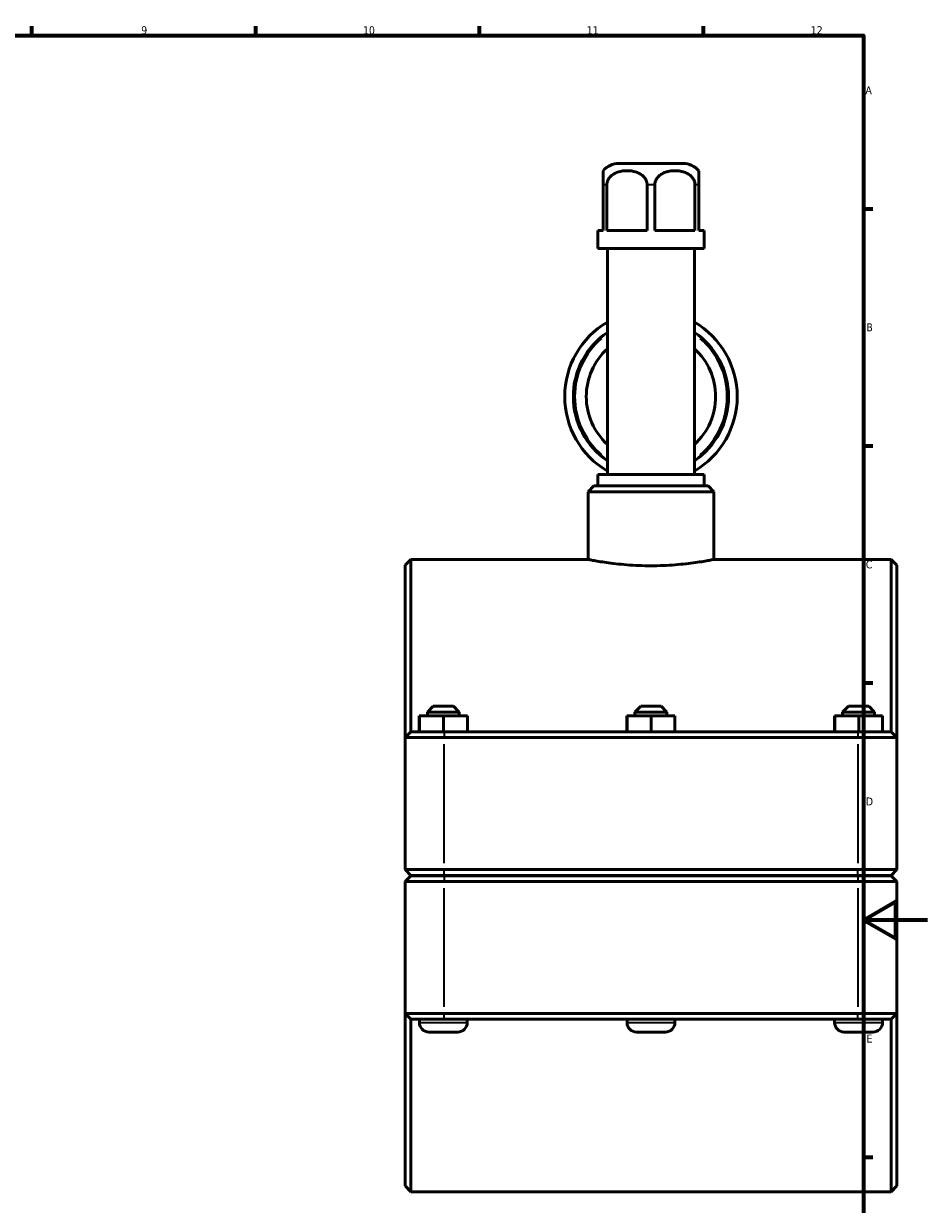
# Model space of a CAD drawing. Header units: millimetres. Extents: x 0 to 904, y -44 to 1315.
# Tile 5 of 7: x 558 to 841, y 208 to 578. Entities that reach past the tile are written whole.
import ezdxf

# ---------------------------------------------------------------- set-up
doc = ezdxf.new("R2010")
doc.units = ezdxf.units.MM
for name, color, linetype, lineweight in [('Border (ISO)', 7, 'Continuous', 70), ('Visible (ISO)', 7, 'Continuous', 50), ('Visible Narrow (ISO)', 7, 'Continuous', 35)]:
    doc.layers.add(name, color=color, linetype=linetype, lineweight=lineweight)
doc.styles.add('Note Text (ISO)', font='tahoma.ttf')

# ---------------------------------------------------------------- blocks, each defined once
blk = doc.blocks.new('Borders Default Border')
at = {"layer": 'Border (ISO)'}
for p, q in [((560.67, 574), (560.67, 576.9)), ((630.75, 574), (630.75, 576.9)), ((700.83, 574), (700.83, 576.9)), ((770.92, 574), (770.92, 576.9)), ((821, 519.75), (823.9, 519.75)), ((821, 445.5), (823.9, 445.5)), ((821, 371.25), (823.9, 371.25)), ((821, 222.75), (823.9, 222.75))]:
    blk.add_line(p, q, dxfattribs=at)
at = {"layer": 'Border (ISO)', "flags": 128}
for points in [[(20, 20), (20, 574), (821, 574), (821, 20), (20, 20)], [(841, 297), (821, 297), (831, 302.77), (831, 291.23), (821, 297)]]:
    blk.add_lwpolyline(points, dxfattribs=at)
at = {"layer": 'Border (ISO)', "color": 232, "true_color": 0xca0064, "char_height": 2.5, "attachment_point": 7, "style": 'Note Text (ISO)'}
for s, insert in [('9', (594.88, 574.35)), ('10', (664.29, 574.35)), ('11', (734.37, 574.4)), ('12', (804.46, 574.4)), ('A', (821.59, 555.62)), ('B', (821.89, 481.37)), ('C', (821.73, 407.08)), ('D', (821.73, 332.88)), ('E', (821.94, 258.63))]:
    blk.add_mtext(s, dxfattribs=dict(at, insert=insert))

msp = doc.modelspace()

# ---------------------------------------------------------------- linework, layer by layer
at = {"layer": 'Visible (ISO)'}
for p, q in [((764.474, 533.927), (744.454, 533.927)), ((739.464, 527.277), (739.464, 512.927)), ((740.685, 512.927), (740.685, 527.277)), ((753.242, 527.277), (753.242, 512.927)), ((755.685, 512.927), (755.685, 527.277)), ((768.242, 527.277), (768.242, 512.927)), ((769.464, 512.927), (769.464, 527.277)), ((737.804, 512.927), (739.464, 512.927)), ((737.804, 507.327), (737.804, 512.927)), ((740.685, 512.927), (753.242, 512.927)), ((755.685, 512.927), (768.242, 512.927)), ((769.464, 512.927), (771.124, 512.927)), ((771.124, 507.327), (771.124, 512.927)), ((771.124, 507.327), (737.804, 507.327)), ((740.833, 436.527), (740.833, 507.327)), ((768.095, 436.527), (768.095, 507.327)), ((771.124, 436.527), (737.804, 436.527)), ((737.804, 433.027), (737.804, 436.527)), ((771.124, 433.027), (771.124, 436.527)), ((736.575, 432.927), (734.775, 431.127)), ((736.575, 432.927), (772.353, 432.927)), ((771.124, 433.027), (737.804, 433.027)), ((739.318, 432.927), (739.318, 433.027)), ((769.609, 432.927), (769.609, 433.027)), ((772.353, 432.927), (774.153, 431.127)), ((734.775, 409.927), (734.775, 431.127)), ((774.153, 431.127), (734.775, 431.127)), ((774.153, 409.927), (774.153, 431.127)), ((677.464, 408.127), (679.264, 409.927)), ((677.464, 354.127), (677.464, 408.127)), ((679.264, 409.927), (679.264, 355.927)), ((679.264, 409.927), (734.775, 409.927)), ((774.153, 409.927), (829.664, 409.927)), ((829.664, 355.927), (829.664, 409.927)), ((831.464, 408.127), (829.664, 409.927)), ((831.464, 408.127), (831.464, 354.127)), ((686.264, 363.927), (684.464, 362.127)), ((686.264, 363.927), (692.664, 363.927)), ((692.664, 363.927), (694.464, 362.127)), ((751.264, 363.927), (749.464, 362.127)), ((751.264, 363.927), (757.664, 363.927)), ((757.664, 363.927), (759.464, 362.127)), ((816.264, 363.927), (814.464, 362.127)), ((816.264, 363.927), (822.664, 363.927)), ((822.664, 363.927), (824.464, 362.127)), ((681.941, 360.927), (681.987, 360.927)), ((681.941, 355.927), (681.941, 360.927)), ((681.987, 360.927), (689.51, 360.927)), ((681.987, 355.927), (681.987, 360.927)), ((694.464, 362.127), (684.464, 362.127)), ((684.464, 360.927), (684.464, 362.127)), ((689.51, 360.927), (696.987, 360.927)), ((689.51, 355.927), (689.51, 360.927)), ((694.464, 360.927), (694.464, 362.127)), ((696.987, 355.927), (696.987, 360.927)), ((746.941, 360.927), (746.987, 360.927)), ((746.941, 355.927), (746.941, 360.927)), ((746.987, 360.927), (754.51, 360.927)), ((746.987, 355.927), (746.987, 360.927)), ((759.464, 362.127), (749.464, 362.127)), ((749.464, 360.927), (749.464, 362.127)), ((754.51, 360.927), (761.987, 360.927)), ((754.51, 355.927), (754.51, 360.927)), ((759.464, 360.927), (759.464, 362.127)), ((761.987, 355.927), (761.987, 360.927)), ((811.941, 360.927), (811.987, 360.927)), ((811.941, 355.927), (811.941, 360.927)), ((811.987, 360.927), (819.51, 360.927)), ((811.987, 355.927), (811.987, 360.927)), ((824.464, 362.127), (814.464, 362.127)), ((814.464, 360.927), (814.464, 362.127)), ((819.51, 360.927), (826.987, 360.927)), ((819.51, 355.927), (819.51, 360.927)), ((824.464, 360.927), (824.464, 362.127)), ((826.987, 355.927), (826.987, 360.927)), ((679.264, 355.927), (677.464, 354.127)), ((679.264, 355.927), (689.714, 355.927)), ((819.214, 355.927), (689.714, 355.927)), ((819.214, 355.927), (829.664, 355.927)), ((829.664, 355.927), (831.464, 354.127)), ((689.714, 354.127), (677.464, 354.127)), ((677.464, 354.127), (677.464, 312.777)), ((689.714, 354.127), (819.214, 354.127)), ((831.464, 354.127), (819.214, 354.127)), ((831.464, 312.777), (831.464, 354.127)), ((679.264, 310.977), (677.464, 312.777)), ((677.464, 312.777), (689.714, 312.777)), ((679.264, 310.877), (677.464, 309.077)), ((689.714, 310.977), (679.264, 310.977)), ((679.264, 310.877), (689.714, 310.877)), ((681.964, 310.877), (681.964, 310.977)), ((819.214, 312.777), (689.714, 312.777)), ((689.714, 310.977), (819.214, 310.977)), ((819.214, 310.877), (689.714, 310.877)), ((696.964, 310.877), (696.964, 310.977)), ((746.964, 310.877), (746.964, 310.977)), ((761.964, 310.877), (761.964, 310.977)), ((811.964, 310.877), (811.964, 310.977)), ((819.214, 312.777), (831.464, 312.777)), ((829.664, 310.977), (819.214, 310.977)), ((819.214, 310.877), (829.664, 310.877)), ((826.964, 310.877), (826.964, 310.977)), ((829.664, 310.977), (831.464, 312.777)), ((829.664, 310.877), (831.464, 309.077)), ((689.714, 309.077), (677.464, 309.077)), ((677.464, 309.077), (677.464, 267.727)), ((689.714, 309.077), (819.214, 309.077)), ((831.464, 309.077), (819.214, 309.077)), ((831.464, 267.727), (831.464, 309.077)), ((677.464, 213.727), (677.464, 267.727)), ((677.464, 267.727), (689.714, 267.727)), ((679.264, 265.927), (677.464, 267.727)), ((819.214, 267.727), (689.714, 267.727)), ((819.214, 267.727), (831.464, 267.727)), ((829.664, 265.927), (831.464, 267.727)), ((831.464, 267.727), (831.464, 213.727)), ((679.264, 265.927), (679.264, 211.927)), ((689.714, 265.927), (679.264, 265.927)), ((681.964, 264.927), (681.964, 265.927)), ((689.714, 265.927), (819.214, 265.927)), ((696.964, 264.927), (696.964, 265.927)), ((746.964, 264.927), (746.964, 265.927)), ((761.964, 264.927), (761.964, 265.927)), ((811.964, 264.927), (811.964, 265.927)), ((829.664, 265.927), (819.214, 265.927)), ((826.964, 264.927), (826.964, 265.927)), ((829.664, 211.927), (829.664, 265.927)), ((693.964, 261.927), (684.964, 261.927)), ((758.964, 261.927), (749.964, 261.927)), ((823.964, 261.927), (814.964, 261.927)), ((677.464, 213.727), (679.264, 211.927)), ((679.264, 211.927), (829.664, 211.927)), ((831.464, 213.727), (829.664, 211.927))]:
    msp.add_line(p, q, dxfattribs=at)
for centre, radius, start, end in [((744.454, 527.277), 6.65, 90, 138.6223), ((764.474, 527.277), 6.65, 41.3777, 90), ((754.464, 460.927), 27, 120.3214, 239.6786), ((754.464, 460.927), 24.3, 124.12114, 235.87886), ((754.464, 460.927), 27, 300.3214, 59.6786), ((754.464, 460.927), 24.3, 304.12114, 55.87886), ((754.464, 460.927), 20.25, 132.30936, 227.69064), ((754.464, 460.927), 20.25, 312.30936, 47.69064), ((684.964, 264.927), 3, 180, 270), ((693.964, 264.927), 3, 270, 0), ((749.964, 264.927), 3, 180, 270), ((758.964, 264.927), 3, 270, 0), ((814.964, 264.927), 3, 180, 270), ((823.964, 264.927), 3, 270, 0)]:
    msp.add_arc(centre, radius, start, end, dxfattribs=at)
for points, knots in [([(739.464, 531.673), (739.464, 531.673), (739.464, 531.629), (739.464, 531.423), (739.464, 531.26), (739.464, 530.904), (739.464, 530.685), (739.464, 530.182), (739.464, 529.772), (739.464, 529.053), (739.464, 528.658), (739.464, 527.989), (739.464, 527.604), (739.464, 527.277)], [1.75654148, 1.75654148, 1.75654148, 1.75654148, 1.9407853, 1.9407853, 2.12502911, 2.12502911, 2.25685873, 2.25685873, 2.42146838, 2.42146838, 2.53683393, 2.53683393, 2.63481223, 2.63481223, 2.63481223, 2.63481223]), ([(740.685, 527.277), (740.685, 527.604), (740.747, 527.989), (740.957, 528.658), (741.163, 529.053), (741.679, 529.772), (742.125, 530.182), (742.861, 530.685), (743.277, 530.904), (744.135, 531.26), (744.701, 531.423), (745.849, 531.629), (746.432, 531.673), (747.496, 531.673), (748.078, 531.629), (749.227, 531.423), (749.792, 531.26), (750.651, 530.904), (751.066, 530.685), (751.803, 530.182), (752.249, 529.772), (752.765, 529.053), (752.97, 528.658), (753.181, 527.989), (753.242, 527.604), (753.242, 527.277)], [0.8782707, 0.8782707, 0.8782707, 0.8782707, 0.976249, 0.976249, 1.0916146, 1.0916146, 1.2562242, 1.2562242, 1.3880539, 1.3880539, 1.5722977, 1.5722977, 1.7565415, 1.7565415, 1.9407853, 1.9407853, 2.1250291, 2.1250291, 2.2568587, 2.2568587, 2.4214684, 2.4214684, 2.5368339, 2.5368339, 2.6348122, 2.6348122, 2.6348122, 2.6348122]), ([(755.685, 527.277), (755.685, 527.604), (755.747, 527.989), (755.957, 528.658), (756.163, 529.053), (756.679, 529.772), (757.125, 530.182), (757.861, 530.685), (758.277, 530.904), (759.135, 531.26), (759.701, 531.423), (760.849, 531.629), (761.432, 531.673), (762.496, 531.673), (763.078, 531.629), (764.227, 531.423), (764.792, 531.26), (765.651, 530.904), (766.066, 530.685), (766.803, 530.182), (767.249, 529.772), (767.765, 529.053), (767.97, 528.658), (768.181, 527.989), (768.242, 527.604), (768.242, 527.277)], [0.8782707, 0.8782707, 0.8782707, 0.8782707, 0.976249, 0.976249, 1.0916146, 1.0916146, 1.2562242, 1.2562242, 1.3880539, 1.3880539, 1.5722977, 1.5722977, 1.7565415, 1.7565415, 1.9407853, 1.9407853, 2.1250291, 2.1250291, 2.2568587, 2.2568587, 2.4214684, 2.4214684, 2.5368339, 2.5368339, 2.6348122, 2.6348122, 2.6348122, 2.6348122]), ([(769.464, 527.277), (769.464, 527.604), (769.464, 527.989), (769.464, 528.658), (769.464, 529.053), (769.464, 529.772), (769.464, 530.182), (769.464, 530.685), (769.464, 530.904), (769.464, 531.26), (769.464, 531.423), (769.464, 531.629), (769.464, 531.673), (769.464, 531.673)], [0.87827074, 0.87827074, 0.87827074, 0.87827074, 0.97624904, 0.97624904, 1.09161459, 1.09161459, 1.25622424, 1.25622424, 1.38805386, 1.38805386, 1.57229767, 1.57229767, 1.75654148, 1.75654148, 1.75654148, 1.75654148]), ([(734.775, 409.927), (734.775, 409.927), (734.894, 409.903), (735.393, 409.806), (735.774, 409.732), (736.78, 409.547), (737.406, 409.435), (738.85, 409.195), (739.669, 409.067), (741.414, 408.82), (742.399, 408.691), (744.546, 408.449), (745.708, 408.337), (748.132, 408.149), (749.397, 408.074), (751.943, 407.974), (753.224, 407.95), (754.464, 407.95)], [8.9256155, 8.9256155, 8.9256155, 8.9256155, 9.297506, 9.297506, 9.6693964, 9.6693964, 10.0412869, 10.0412869, 10.4131774, 10.4131774, 10.7850882, 10.7850882, 11.156999, 11.156999, 11.5289099, 11.5289099, 11.9008207, 11.9008207, 11.9008207, 11.9008207]), ([(754.464, 407.95), (755.703, 407.95), (756.984, 407.974), (759.53, 408.074), (760.795, 408.149), (763.22, 408.337), (764.381, 408.449), (766.528, 408.691), (767.514, 408.82), (769.258, 409.067), (770.077, 409.195), (771.522, 409.435), (772.147, 409.547), (773.153, 409.732), (773.534, 409.806), (774.034, 409.903), (774.153, 409.927), (774.153, 409.927)], [0, 0, 0, 0, 0.3719108, 0.3719108, 0.7438217, 0.7438217, 1.1157325, 1.1157325, 1.4876433, 1.4876433, 1.8595338, 1.8595338, 2.2314242, 2.2314242, 2.6033147, 2.6033147, 2.9752052, 2.9752052, 2.9752052, 2.9752052])]:
    msp.add_open_spline(points, degree=3, knots=knots, dxfattribs=at)
at = {"layer": 'Visible Narrow (ISO)'}
for p, q in [((740.617, 527.277), (739.517, 527.277)), ((755.563, 527.277), (753.364, 527.277)), ((769.41, 527.277), (768.31, 527.277)), ((689.714, 355.837), (689.714, 354.217)), ((819.214, 355.837), (819.214, 354.217)), ((689.714, 314.845), (689.714, 352.06)), ((819.214, 352.06), (819.214, 314.845)), ((689.714, 311.067), (689.714, 312.687)), ((689.714, 310.787), (689.714, 309.167)), ((819.214, 311.067), (819.214, 312.687)), ((819.214, 310.787), (819.214, 309.167)), ((689.714, 269.795), (689.714, 307.01)), ((819.214, 307.01), (819.214, 269.795)), ((689.714, 266.017), (689.714, 267.637)), ((819.214, 266.017), (819.214, 267.637)), ((682.056, 264.927), (696.871, 264.927)), ((747.056, 264.927), (761.871, 264.927)), ((812.056, 264.927), (826.871, 264.927))]:
    msp.add_line(p, q, dxfattribs=at)
for start, end in [(130.44667, 229.55333), (310.44667, 49.55333)]:
    msp.add_arc((754.464, 460.927), 23.8, start, end, dxfattribs=at)

# ---------------------------------------------------------------- block references
msp.add_blockref('Borders Default Border', (0, 0))

doc.saveas('drawing.dxf')
